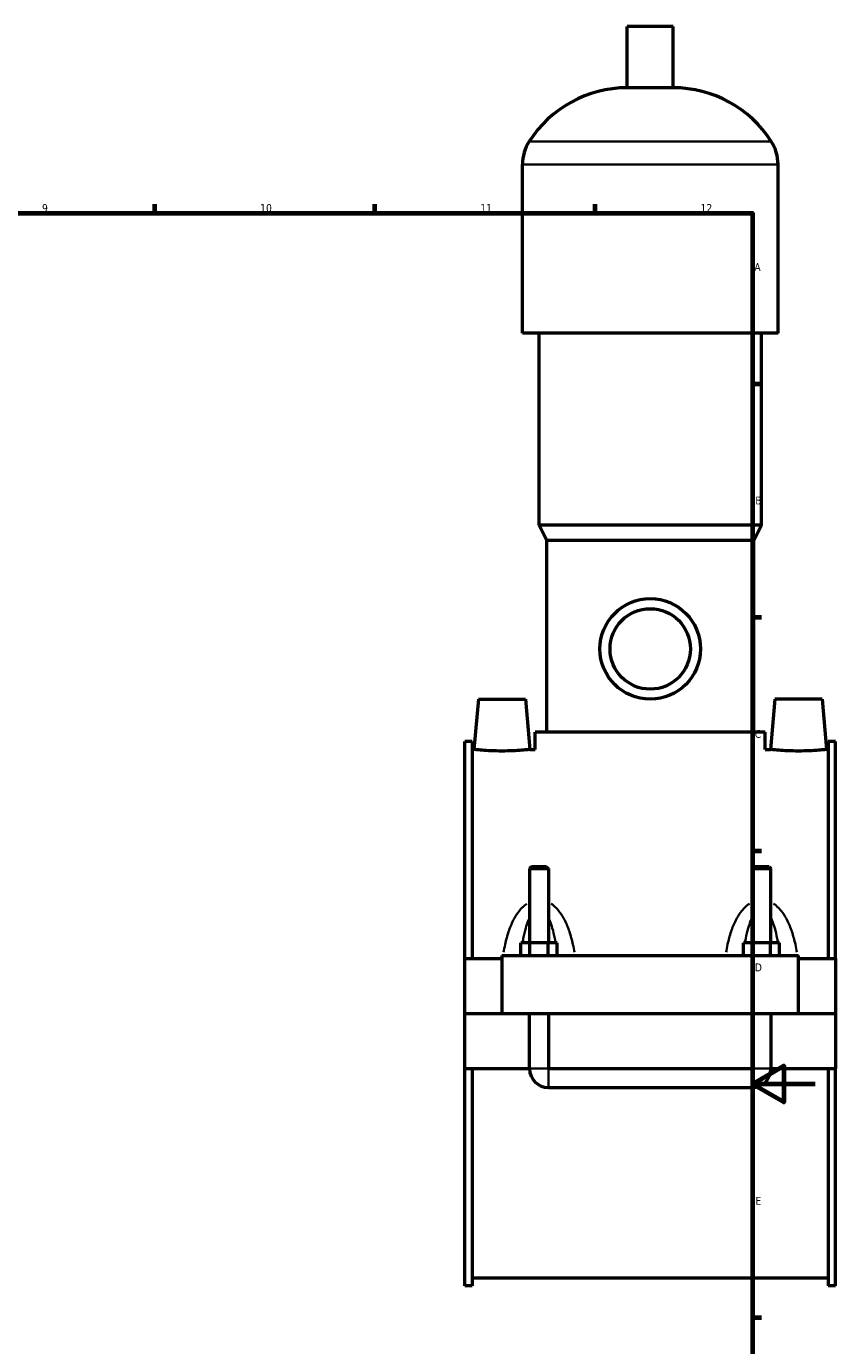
# Model space of a CAD drawing. Header units: millimetres. Extents: x 0 to 961, y -206 to 1211.
# Tile 6 of 8: x 590 to 847, y 214 to 633. Entities that reach past the tile are written whole.
import ezdxf

# ---------------------------------------------------------------- set-up
doc = ezdxf.new("R2010")
doc.units = ezdxf.units.MM
for name, color, linetype, lineweight in [('Border (ISO)', 7, 'Continuous', 70), ('Visible (ISO)', 7, 'Continuous', 50), ('Visible Narrow (ISO)', 7, 'Continuous', 35)]:
    doc.layers.add(name, color=color, linetype=linetype, lineweight=lineweight)
doc.styles.add('Note Text (ISO)', font='tahoma.ttf')

# ---------------------------------------------------------------- blocks, each defined once
blk = doc.blocks.new('Borders Default Border')
at = {"layer": 'Border (ISO)'}
for p, q in [((630.75, 574), (630.75, 576.9)), ((700.83, 574), (700.83, 576.9)), ((770.92, 574), (770.92, 576.9)), ((821, 519.75), (823.9, 519.75)), ((821, 445.5), (823.9, 445.5)), ((821, 371.25), (823.9, 371.25)), ((821, 222.75), (823.9, 222.75))]:
    blk.add_line(p, q, dxfattribs=at)
at = {"layer": 'Border (ISO)', "flags": 128}
for points in [[(20, 20), (20, 574), (821, 574), (821, 20), (20, 20)], [(841, 297), (821, 297), (831, 302.77), (831, 291.23), (821, 297)]]:
    blk.add_lwpolyline(points, dxfattribs=at)
at = {"layer": 'Border (ISO)', "color": 232, "true_color": 0xca0064, "char_height": 2.5, "attachment_point": 7, "style": 'Note Text (ISO)'}
for s, insert in [('9', (594.88, 574.35)), ('10', (664.29, 574.35)), ('11', (734.37, 574.4)), ('12', (804.46, 574.4)), ('A', (821.59, 555.62)), ('B', (821.89, 481.37)), ('C', (821.73, 407.08)), ('D', (821.73, 332.88)), ('E', (821.94, 258.63))]:
    blk.add_mtext(s, dxfattribs=dict(at, insert=insert))

msp = doc.modelspace()

# ---------------------------------------------------------------- linework, layer by layer
at = {"layer": 'Visible (ISO)'}
for p, q in [((795.784, 633.417), (781.144, 633.417)), ((781.144, 613.897), (781.144, 633.417)), ((795.784, 613.897), (795.784, 633.417)), ((795.784, 613.897), (781.144, 613.897)), ((747.797, 535.817), (747.797, 589.497)), ((829.13, 535.817), (829.13, 589.497)), ((829.13, 535.817), (747.797, 535.817)), ((753.084, 474.817), (753.084, 535.817)), ((823.844, 474.817), (823.844, 535.817)), ((823.844, 474.817), (753.084, 474.817)), ((755.524, 469.937), (753.084, 474.817)), ((821.404, 469.937), (823.844, 474.817)), ((821.404, 469.937), (755.524, 469.937)), ((755.524, 408.937), (755.524, 469.937)), ((821.404, 408.937), (821.404, 469.937)), ((733.764, 419.417), (732.364, 403.417)), ((733.764, 419.417), (748.764, 419.417)), ((748.764, 419.417), (750.164, 403.417)), ((828.164, 419.417), (826.764, 403.417)), ((843.164, 419.417), (828.164, 419.417)), ((843.164, 419.417), (844.564, 403.417)), ((825.064, 408.937), (751.864, 408.937)), ((751.864, 403.417), (751.864, 408.937)), ((825.064, 403.417), (825.064, 408.937)), ((729.464, 336.917), (729.464, 405.937)), ((731.824, 405.937), (729.464, 405.937)), ((731.824, 405.937), (731.824, 336.917)), ((731.824, 403.417), (732.364, 403.417)), ((750.164, 403.417), (751.864, 403.417)), ((825.064, 403.417), (826.764, 403.417)), ((844.564, 403.417), (845.104, 403.417)), ((845.104, 405.937), (845.104, 336.917)), ((847.464, 405.937), (845.104, 405.937)), ((847.464, 336.917), (847.464, 405.937)), ((750.664, 366.134), (750.064, 365.534)), ((750.064, 365.534), (756.064, 365.534)), ((750.064, 365.534), (750.064, 341.917)), ((755.464, 366.134), (750.664, 366.134)), ((755.464, 366.134), (756.064, 365.534)), ((756.064, 365.534), (756.064, 341.917)), ((821.464, 366.134), (820.864, 365.534)), ((820.864, 365.534), (826.864, 365.534)), ((820.864, 341.917), (820.864, 365.534)), ((826.264, 366.134), (821.464, 366.134)), ((826.264, 366.134), (826.864, 365.534)), ((826.864, 341.917), (826.864, 365.534)), ((747.29, 337.917), (747.29, 341.917)), ((750.177, 341.917), (747.29, 341.917)), ((750.177, 337.917), (750.177, 341.917)), ((755.95, 341.917), (750.177, 341.917)), ((755.95, 337.917), (755.95, 341.917)), ((758.837, 341.917), (755.95, 341.917)), ((758.837, 337.917), (758.837, 341.917)), ((818.09, 337.917), (818.09, 341.917)), ((820.977, 341.917), (818.09, 341.917)), ((820.977, 337.917), (820.977, 341.917)), ((826.75, 341.917), (820.977, 341.917)), ((826.75, 337.917), (826.75, 341.917)), ((829.637, 341.917), (826.75, 341.917)), ((829.637, 337.917), (829.637, 341.917)), ((729.464, 336.917), (741.264, 336.917)), ((729.464, 319.467), (729.464, 336.917)), ((741.264, 337.917), (741.264, 319.467)), ((741.264, 337.917), (835.664, 337.917)), ((835.664, 319.467), (835.664, 337.917)), ((835.664, 336.917), (847.464, 336.917)), ((847.464, 336.917), (847.464, 319.467)), ((729.464, 319.467), (741.264, 319.467)), ((729.464, 301.917), (729.464, 319.367)), ((750.064, 319.367), (729.464, 319.367)), ((741.264, 319.467), (835.664, 319.467)), ((750.064, 319.467), (750.064, 319.367)), ((750.064, 301.917), (750.064, 319.367)), ((756.064, 319.467), (756.064, 319.367)), ((756.064, 319.367), (756.064, 301.917)), ((820.864, 319.367), (756.064, 319.367)), ((820.864, 319.367), (820.864, 319.467)), ((820.864, 301.917), (820.864, 319.367)), ((826.864, 319.367), (826.864, 319.467)), ((826.864, 319.367), (826.864, 301.917)), ((847.464, 319.367), (826.864, 319.367)), ((835.664, 319.467), (847.464, 319.467)), ((847.464, 319.367), (847.464, 301.917)), ((729.464, 232.897), (729.464, 301.917)), ((729.464, 301.917), (750.064, 301.917)), ((731.824, 301.917), (731.824, 232.897)), ((756.064, 301.917), (820.864, 301.917)), ((826.864, 301.917), (847.464, 301.917)), ((845.104, 301.917), (845.104, 232.897)), ((847.464, 232.897), (847.464, 301.917)), ((756.064, 295.917), (820.864, 295.917)), ((731.824, 235.417), (845.104, 235.417)), ((731.824, 232.897), (729.464, 232.897)), ((847.464, 232.897), (845.104, 232.897))]:
    msp.add_line(p, q, dxfattribs=at)
for radius in [16, 12.8]:
    msp.add_circle((788.464, 435.417), radius, dxfattribs=at)
for centre, radius, start, end in [((781.144, 576.851), 37.046, 90, 147.38758), ((795.784, 576.851), 37.046, 32.61242, 90), ((761.379, 589.497), 13.582, 147.38758, 180), ((815.549, 589.497), 13.582, 0, 32.61242), ((756.064, 301.917), 6, 180, 270), ((820.864, 301.917), 6, 270, 0)]:
    msp.add_arc(centre, radius, start, end, dxfattribs=at)
for points, knots in [([(750.164, 403.417), (750.164, 403.417), (749.942, 403.392), (749.039, 403.303), (748.358, 403.239), (746.782, 403.12), (745.781, 403.056), (743.583, 402.965), (742.387, 402.94), (740.142, 402.94), (738.947, 402.965), (736.751, 403.055), (735.751, 403.119), (734.174, 403.239), (733.491, 403.303), (732.586, 403.392), (732.364, 403.417), (732.364, 403.417)], [1.3452221, 1.3452221, 1.3452221, 1.3452221, 1.6809341, 1.6809341, 2.0166461, 2.0166461, 2.3535451, 2.3535451, 2.6904442, 2.6904442, 3.0269312, 3.0269312, 3.3634181, 3.3634181, 3.6995418, 3.6995418, 4.0356655, 4.0356655, 4.0356655, 4.0356655]), ([(844.564, 403.417), (844.564, 403.417), (844.341, 403.392), (843.436, 403.303), (842.754, 403.239), (841.177, 403.119), (840.176, 403.055), (837.981, 402.965), (836.785, 402.94), (835.664, 402.94), (834.541, 402.94), (833.344, 402.965), (831.146, 403.056), (830.145, 403.12), (828.57, 403.239), (827.889, 403.303), (826.986, 403.392), (826.764, 403.417), (826.764, 403.417)], [4.0356655, 4.0356655, 4.0356655, 4.0356655, 4.3717892, 4.3717892, 4.7079129, 4.7079129, 5.0443998, 5.0443998, 5.3808868, 5.3808868, 5.3808868, 5.7177858, 5.7177858, 6.0546849, 6.0546849, 6.3903969, 6.3903969, 6.7261089, 6.7261089, 6.7261089, 6.7261089])]:
    msp.add_open_spline(points, degree=3, knots=knots, dxfattribs=at)
at = {"layer": 'Visible Narrow (ISO)'}
for p, q in [((826.515, 596.817), (750.413, 596.817)), ((828.63, 589.497), (748.298, 589.497)), ((750.101, 301.917), (756.027, 301.917)), ((756.064, 295.954), (756.064, 301.88)), ((820.864, 295.954), (820.864, 301.88)), ((826.827, 301.917), (820.901, 301.917))]:
    msp.add_line(p, q, dxfattribs=at)
for points, knots in [([(749.238, 354.378), (748.662, 354.003), (748.132, 353.559), (747.201, 352.624), (746.793, 352.139), (745.834, 350.839), (745.327, 349.988), (744.295, 347.951), (743.81, 346.74), (742.951, 344.171), (742.586, 342.808), (742.091, 340.593), (741.926, 339.758), (741.777, 338.916)], [-2.4759898, -2.4759898, -2.4759898, -2.4759898, -2.2693497, -2.2693497, -2.0799642, -2.0799642, -1.7868837, -1.7868837, -1.4058791, -1.4058791, -0.9999383, -0.9999383, -0.7577452, -0.7577452, -0.7577452, -0.7577452]), ([(764.35, 338.916), (764.202, 339.758), (764.036, 340.593), (763.542, 342.808), (763.177, 344.171), (762.317, 346.74), (761.832, 347.951), (760.801, 349.988), (760.294, 350.839), (759.335, 352.139), (758.926, 352.624), (757.995, 353.559), (757.465, 354.003), (756.89, 354.378)], [-5.008575, -5.008575, -5.008575, -5.008575, -4.7663819, -4.7663819, -4.360441, -4.360441, -3.9794364, -3.9794364, -3.686356, -3.686356, -3.4969705, -3.4969705, -3.2903304, -3.2903304, -3.2903304, -3.2903304]), ([(820.038, 354.378), (819.462, 354.003), (818.932, 353.559), (818.001, 352.624), (817.593, 352.139), (816.634, 350.839), (816.127, 349.988), (815.095, 347.951), (814.61, 346.74), (813.751, 344.171), (813.386, 342.808), (812.891, 340.593), (812.726, 339.758), (812.577, 338.916)], [-2.4759898, -2.4759898, -2.4759898, -2.4759898, -2.2693497, -2.2693497, -2.0799642, -2.0799642, -1.7868838, -1.7868838, -1.4058792, -1.4058792, -0.9999381, -0.9999381, -0.7577452, -0.7577452, -0.7577452, -0.7577452]), ([(835.15, 338.916), (835.002, 339.758), (834.836, 340.593), (834.342, 342.808), (833.977, 344.171), (833.117, 346.74), (832.632, 347.951), (831.601, 349.988), (831.094, 350.839), (830.135, 352.139), (829.726, 352.624), (828.795, 353.559), (828.265, 354.003), (827.69, 354.378)], [-5.008575, -5.008575, -5.008575, -5.008575, -4.766382, -4.766382, -4.360441, -4.360441, -3.9794364, -3.9794364, -3.6863559, -3.6863559, -3.4969705, -3.4969705, -3.2903304, -3.2903304, -3.2903304, -3.2903304]), ([(747.889, 342.357), (747.944, 342.681), (748.002, 343.003), (748.277, 344.463), (748.528, 345.573), (749.062, 347.441), (749.324, 348.22), (749.713, 349.156), (749.805, 349.363), (749.9, 349.564)], [1.29905548, 1.29905548, 1.29905548, 1.29905548, 1.40587912, 1.40587912, 1.78688373, 1.78688373, 2.07996419, 2.07996419, 2.16559995, 2.16559995, 2.16559995, 2.16559995]), ([(756.228, 349.564), (756.323, 349.363), (756.414, 349.156), (756.804, 348.22), (757.066, 347.441), (757.599, 345.573), (757.85, 344.463), (758.126, 343.003), (758.183, 342.681), (758.238, 342.357)], [3.60072022, 3.60072022, 3.60072022, 3.60072022, 3.68635598, 3.68635598, 3.97943644, 3.97943644, 4.36044104, 4.36044104, 4.46726469, 4.46726469, 4.46726469, 4.46726469]), ([(818.689, 342.357), (818.744, 342.681), (818.802, 343.003), (819.077, 344.463), (819.328, 345.573), (819.862, 347.441), (820.124, 348.22), (820.513, 349.156), (820.605, 349.363), (820.7, 349.564)], [1.29905548, 1.29905548, 1.29905548, 1.29905548, 1.4058792, 1.4058792, 1.78688378, 1.78688378, 2.07996422, 2.07996422, 2.16559995, 2.16559995, 2.16559995, 2.16559995]), ([(827.028, 349.564), (827.123, 349.363), (827.214, 349.156), (827.604, 348.22), (827.866, 347.441), (828.399, 345.573), (828.65, 344.463), (828.926, 343.003), (828.983, 342.681), (829.038, 342.357)], [3.60072022, 3.60072022, 3.60072022, 3.60072022, 3.68635594, 3.68635594, 3.97943639, 3.97943639, 4.36044097, 4.36044097, 4.46726469, 4.46726469, 4.46726469, 4.46726469])]:
    msp.add_open_spline(points, degree=3, knots=knots, dxfattribs=at)

# ---------------------------------------------------------------- block references
msp.add_blockref('Borders Default Border', (0, 0))

doc.saveas('drawing.dxf')
